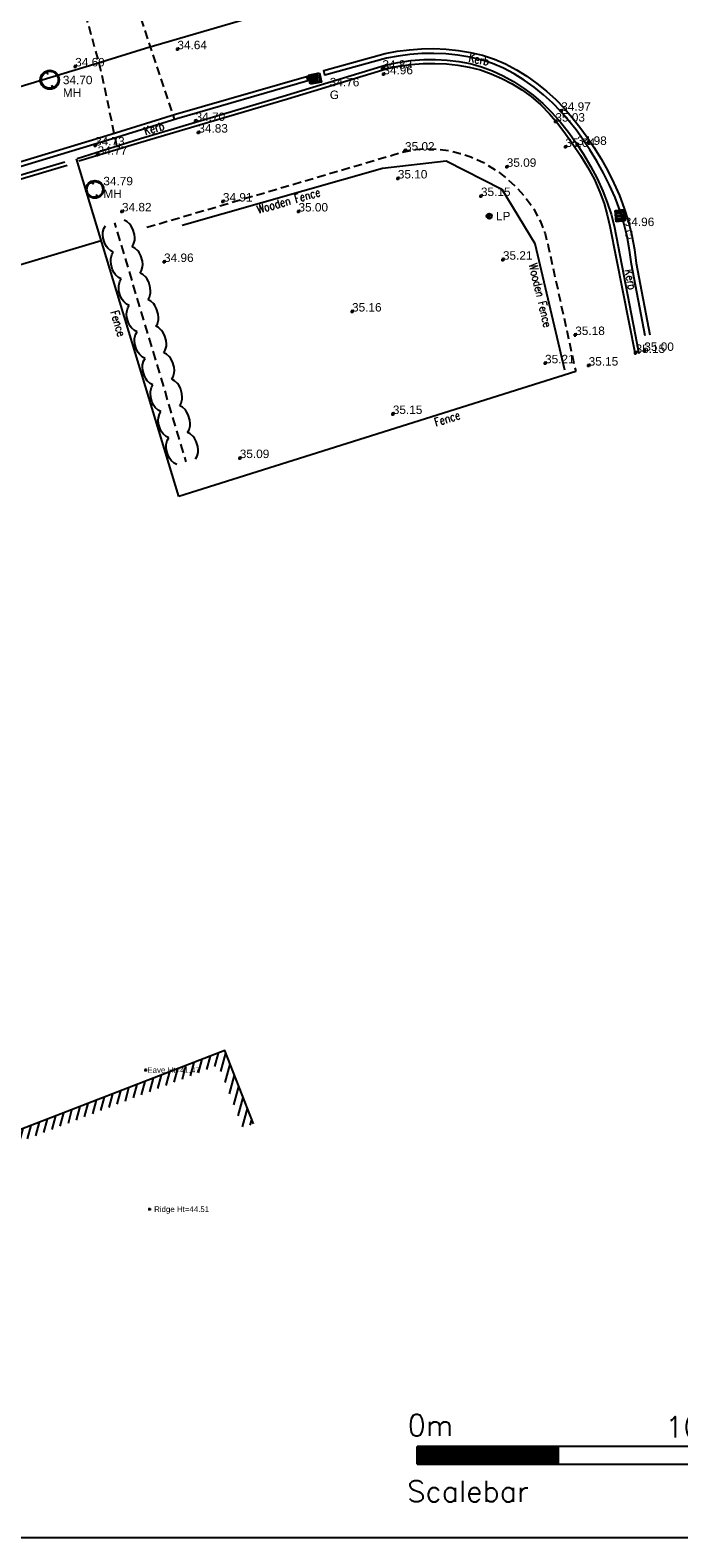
# Model space of a CAD drawing. Extents: x 708194 to 708420, y 776576 to 776889.
# Tile 13 of 31: x 708362 to 708385, y 776576 to 776629. Entities that reach past the tile are written whole.
import ezdxf
from ezdxf.enums import TextEntityAlignment as Align

# ---------------------------------------------------------------- set-up
doc = ezdxf.new("R2010")
doc.units = 0
doc.header["$LTSCALE"] = 0.15
doc.header["$MEASUREMENT"] = 0
doc.linetypes.add('Dashed', pattern=[3, 2, -1])
doc.layers.get('0').update_dxf_attribs({"linetype": 'CONTINUOUS'})
for name, color, linetype in [('Building', 8, 'CONTINUOUS'), ('Building Heights', 6, 'CONTINUOUS'), ('Concrete', 7, 'Dashed'), ('Fence', 32, 'CONTINUOUS'), ('Ground Levels', 3, 'CONTINUOUS'), ('Gulley', 4, 'CONTINUOUS'), ('Hedge', 3, 'CONTINUOUS'), ('Kerb', 30, 'CONTINUOUS'), ('Lamp Post', 1, 'CONTINUOUS'), ('Levels', 7, 'CONTINUOUS'), ('Manholes', 7, 'CONTINUOUS'), ('Road Markings', 9, 'CONTINUOUS'), ('SCALEBAR', 7, 'CONTINUOUS'), ('Text', 2, 'CONTINUOUS'), ('TITLE', 7, 'CONTINUOUS'), ('Top of Kerb Line', 2, 'CONTINUOUS'), ('Verge', 1, 'Dashed')]:
    doc.layers.add(name, color=color, linetype=linetype)
doc.styles.add('Default', font='arial.ttf')
doc.styles.add('Height Annotation', font='arial.ttf')
doc.styles.add('NORMAL', font='simplex')
doc.styles.get("Standard").update_dxf_attribs({"font": 'ROMANS.SHX', "width": 0.8, "height": 0.3})

# ---------------------------------------------------------------- blocks, each defined once
blk = doc.blocks.new('GULLY1')
at = {"color": 4, "linetype": 'Continuous', "flags": 128}
for points in [[(0.467377, 0.422146), (0, 0.422146)], [(0, 0.422146), (0, 0)], [(0, 0), (0.467377, 0)], [(0.420528, 0.375297), (0.046848, 0.375297)], [(0.046848, 0.375297), (0.046848, 0.046848)], [(0.046848, 0.046848), (0.420528, 0.046848)], [(0.124528, 0.046848), (0.124528, 0.375297)], [(0.198528, 0.046848), (0.198528, 0.375297)], [(0.272528, 0.046848), (0.272528, 0.375297)], [(0.346528, 0.046848), (0.346528, 0.375297)], [(0.420528, 0.046848), (0.420528, 0.375297)], [(0.467377, 0), (0.467377, 0.422146)]]:
    blk.add_lwpolyline(points, dxfattribs=at)
blk = doc.blocks.new('PT_PLUS')
at = {"color": 0, "linetype": 'Continuous', "flags": 128}
for points in [[(-0.5, 0), (0.5, 0)], [(0, -0.5), (0, 0.5)]]:
    blk.add_lwpolyline(points, dxfattribs=at)
blk = doc.blocks.new('MHR1')
at = {"color": 7, "linetype": 'Continuous', "flags": 128}
for points in [[(0.081175, 0.003996), (0.068502, 0.003996)], [(0.068502, -0.003996), (0.068502, 0.003996)], [(0.103779, 0.003996), (0.116452, 0.003996)], [(0.116452, 0.003996), (0.116452, -0.003996)], [(0.562184, 0.003996), (0.549511, 0.003996)], [(0.549511, -0.003996), (0.549511, 0.003996)], [(0.584787, 0.003996), (0.59746, 0.003996)], [(0.59746, 0.003996), (0.59746, -0.003996)], [(0.081175, -0.003996), (0.068502, -0.003996)], [(0.103779, -0.003996), (0.116452, -0.003996)], [(0.562184, -0.003996), (0.549511, -0.003996)], [(0.584787, -0.003996), (0.59746, -0.003996)]]:
    blk.add_lwpolyline(points, dxfattribs=at)
at = {"color": 7, "linetype": 'Continuous'}
for radius in [0.332981, 0.299683]:
    blk.add_circle((0.332981, 0), radius, dxfattribs=at)
for centre, start, end in [((0.092477, 0), 19.471221, 160.528779), ((0.573486, 0), 19.471221, 160.528779), ((0.092477, 0), -160.528779, -19.471221), ((0.573486, 0), -160.528779, -19.471221)]:
    blk.add_arc(centre, 0.011987, start, end, dxfattribs=at)
blk = doc.blocks.new('LP')
at = {"color": 7, "linetype": 'Continuous'}
for radius in [0.091, 0.031]:
    blk.add_circle((0, 0), radius, dxfattribs=at)
blk = doc.blocks.new('a0-200')
at = {"layer": 'TITLE'}
blk.add_lwpolyline([(0, 0), (0, 156.6), (226.2, 156.6), (226.2, 0), (0, 0)], dxfattribs=at)
blk = doc.blocks.new('scalebar')
at = {"layer": 'SCALEBAR'}
h = blk.add_hatch(dxfattribs=at)
h.set_pattern_fill('ANSI31', color=256, scale=0.5, style=0)
h.set_pattern_definition([(14.036243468, (-105065.588642, -72343.964248), (-0.044194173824, 0.011048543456), [])])
h.paths.add_polyline_path([(0, 0.625), (5, 0.625), (5, 0), (0, 0)])
h = blk.add_hatch(dxfattribs=at)
h.set_pattern_fill('ANSI31', color=256, scale=0.5, style=0)
h.set_pattern_definition([(14.036243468, (-105055.588642, -72343.964248), (-0.044194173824, 0.011048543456), [])])
h.paths.add_polyline_path([(10, 0.625), (15, 0.625), (15, 0), (10, 0)])
h = blk.add_hatch(dxfattribs=at)
h.set_pattern_fill('ANSI31', color=256, scale=0.5, style=0)
h.set_pattern_definition([(14.036243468, (-105045.588642, -72343.964248), (-0.044194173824, 0.011048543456), [])])
h.paths.add_polyline_path([(20, 0.625), (25, 0.625), (25, 0), (20, 0)])
for p, q in [((25, 0.625), (0, 0.625)), ((0, 0.625), (5, 0.625)), ((0, 0.625), (0, 0)), ((0, 0), (0, 0.625)), ((5, 0.625), (5, 0)), ((5, 0.625), (5, 0)), ((10, 0.625), (10, 0)), ((15, 0.625), (15, 0)), ((20, 0.625), (20, 0)), ((25, 0.625), (25, 0)), ((0, 0), (25, 0)), ((5, 0), (0, 0))]:
    blk.add_line(p, q, dxfattribs=at)
at = {"layer": 'SCALEBAR', "style": 'NORMAL'}
for s, p in [('0m', (-0.342, 1.005)), ('10m', (8.795, 0.945)), ('25m', (23.845, 0.934)), ('Scalebar', (-0.356, -1.338))]:
    blk.add_text(s, height=0.7495, dxfattribs=at).set_placement(p)

msp = doc.modelspace()

# ---------------------------------------------------------------- hatches: boundary and pattern name
at = {"layer": 'Text'}
h = msp.add_hatch(dxfattribs=at)
h.set_pattern_fill('ANSI31', color=256, scale=2, angle=30)
h.set_pattern_definition([(75, (0, 0), (-0.24148145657, 0.064704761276), [])])
h.paths.add_polyline_path([(708369.827, 776590.315), (708369.454, 776590.17), (708368.586, 776592.402), (708360.64, 776589.329), (708360.496, 776589.702), (708368.814, 776592.919)])

# ---------------------------------------------------------------- linework, layer by layer
at = {"layer": 'Building', "flags": 128}
msp.add_lwpolyline([(708369.827, 776590.315), (708368.814, 776592.919), (708360.496, 776589.702)], dxfattribs=at)
at = {"layer": 'Concrete', "flags": 128}
msp.add_lwpolyline([(708366.049, 776622.138), (708374.786, 776624.708), (708375.168, 776624.821), (708375.561, 776624.893), (708375.958, 776624.925), (708376.363, 776624.913), (708376.763, 776624.857), (708377.157, 776624.762), (708377.54, 776624.633), (708377.985, 776624.432), (708378.405, 776624.181), (708378.795, 776623.887), (708379.153, 776623.555), (708379.483, 776623.184), (708379.772, 776622.779), (708380.008, 776622.341), (708380.171, 776621.913), (708380.284, 776621.469), (708381.257, 776617.019)], dxfattribs=at)
at = {"layer": 'Fence'}
msp.add_lwpolyline([(708367.181, 776612.583), (708363.548, 776624.568)], dxfattribs=at)
at = {"layer": 'Fence', "flags": 128}
for points in [[(708367.305, 776622.211), (708374.411, 776624.236), (708376.663, 776624.497), (708378.634, 776623.491), (708379.802, 776621.559), (708380.856, 776617.081)], [(708355.85, 776619.114), (708364.428, 776621.666)], [(708381.257, 776617.019), (708367.181, 776612.583)]]:
    msp.add_lwpolyline(points, dxfattribs=at)
at = {"layer": 'Hedge'}
for p, q in [((708364.959, 776622.133), (708364.912, 776622.29)), ((708365.099, 776621.662), (708365.006, 776621.976)), ((708365.38, 776620.721), (708365.287, 776621.034)), ((708365.661, 776619.78), (708365.568, 776620.093)), ((708365.942, 776618.839), (708365.849, 776619.152)), ((708366.223, 776617.897), (708366.13, 776618.211)), ((708366.504, 776616.956), (708366.411, 776617.27)), ((708366.785, 776616.015), (708366.692, 776616.328)), ((708367.066, 776615.074), (708366.973, 776615.387)), ((708367.347, 776614.132), (708367.254, 776614.446)), ((708367.441, 776613.819), (708367.394, 776613.975))]:
    msp.add_line(p, q, dxfattribs=at)
at = {"layer": 'Hedge', "flags": 128}
for points in [[(708364.858, 776621.249), (708364.765, 776621.298), (708364.658, 776621.394), (708364.613, 776621.457), (708364.554, 776621.568), (708364.497, 776621.756), (708364.486, 776621.881), (708364.489, 776621.959), (708364.526, 776622.098), (708364.577, 776622.19)], [(708365.528, 776621.449), (708365.579, 776621.541), (708365.616, 776621.68), (708365.619, 776621.758), (708365.608, 776621.883), (708365.551, 776622.071), (708365.492, 776622.181), (708365.447, 776622.245), (708365.34, 776622.341), (708365.247, 776622.39)], [(708365.24, 776621.192), (708365.193, 776621.349), (708365.146, 776621.505)], [(708365.139, 776620.307), (708365.046, 776620.357), (708364.939, 776620.453), (708364.894, 776620.516), (708364.835, 776620.627), (708364.778, 776620.815), (708364.767, 776620.94), (708364.77, 776621.017), (708364.807, 776621.157), (708364.858, 776621.249)], [(708365.809, 776620.508), (708365.86, 776620.6), (708365.897, 776620.739), (708365.9, 776620.817), (708365.889, 776620.941), (708365.832, 776621.13), (708365.773, 776621.24), (708365.728, 776621.304), (708365.621, 776621.4), (708365.528, 776621.449)], [(708365.521, 776620.25), (708365.474, 776620.408), (708365.427, 776620.564)], [(708366.09, 776619.566), (708366.141, 776619.659), (708366.178, 776619.798), (708366.181, 776619.875), (708366.17, 776620), (708366.113, 776620.188), (708366.054, 776620.299), (708366.009, 776620.362), (708365.902, 776620.459), (708365.809, 776620.508)], [(708365.42, 776619.366), (708365.327, 776619.415), (708365.22, 776619.512), (708365.175, 776619.575), (708365.116, 776619.685), (708365.059, 776619.874), (708365.048, 776619.999), (708365.051, 776620.076), (708365.088, 776620.215), (708365.139, 776620.307)], [(708365.701, 776618.425), (708365.608, 776618.474), (708365.501, 776618.57), (708365.456, 776618.634), (708365.397, 776618.744), (708365.34, 776618.933), (708365.329, 776619.057), (708365.332, 776619.135), (708365.369, 776619.274), (708365.42, 776619.366)], [(708365.802, 776619.309), (708365.755, 776619.466), (708365.708, 776619.623)], [(708366.371, 776618.625), (708366.422, 776618.717), (708366.459, 776618.856), (708366.462, 776618.934), (708366.451, 776619.059), (708366.394, 776619.247), (708366.335, 776619.358), (708366.29, 776619.421), (708366.183, 776619.517), (708366.09, 776619.566)], [(708365.982, 776617.484), (708365.889, 776617.533), (708365.782, 776617.629), (708365.737, 776617.693), (708365.678, 776617.803), (708365.621, 776617.991), (708365.61, 776618.116), (708365.613, 776618.194), (708365.65, 776618.333), (708365.701, 776618.425)], [(708366.083, 776618.368), (708366.036, 776618.525), (708365.989, 776618.681)], [(708366.652, 776617.684), (708366.703, 776617.776), (708366.74, 776617.915), (708366.743, 776617.993), (708366.732, 776618.118), (708366.675, 776618.306), (708366.616, 776618.416), (708366.571, 776618.48), (708366.464, 776618.576), (708366.371, 776618.625)], [(708366.364, 776617.427), (708366.317, 776617.584), (708366.27, 776617.74)], [(708366.263, 776616.543), (708366.17, 776616.592), (708366.063, 776616.688), (708366.018, 776616.751), (708365.959, 776616.862), (708365.902, 776617.05), (708365.891, 776617.175), (708365.894, 776617.253), (708365.931, 776617.392), (708365.982, 776617.484)], [(708366.933, 776616.743), (708366.984, 776616.835), (708367.021, 776616.974), (708367.024, 776617.052), (708367.013, 776617.176), (708366.956, 776617.365), (708366.897, 776617.475), (708366.852, 776617.539), (708366.745, 776617.635), (708366.652, 776617.684)], [(708366.645, 776616.485), (708366.598, 776616.643), (708366.551, 776616.799)], [(708367.214, 776615.802), (708367.265, 776615.894), (708367.302, 776616.033), (708367.305, 776616.11), (708367.294, 776616.235), (708367.237, 776616.424), (708367.178, 776616.534), (708367.133, 776616.597), (708367.026, 776616.694), (708366.933, 776616.743)], [(708366.544, 776615.601), (708366.451, 776615.65), (708366.344, 776615.747), (708366.299, 776615.81), (708366.24, 776615.921), (708366.183, 776616.109), (708366.172, 776616.234), (708366.175, 776616.311), (708366.212, 776616.45), (708366.263, 776616.543)], [(708366.825, 776614.66), (708366.732, 776614.709), (708366.625, 776614.805), (708366.58, 776614.869), (708366.521, 776614.979), (708366.464, 776615.168), (708366.453, 776615.292), (708366.456, 776615.37), (708366.493, 776615.509), (708366.544, 776615.601)], [(708366.926, 776615.544), (708366.879, 776615.701), (708366.832, 776615.858)], [(708367.495, 776614.86), (708367.546, 776614.952), (708367.583, 776615.092), (708367.586, 776615.169), (708367.575, 776615.294), (708367.518, 776615.482), (708367.459, 776615.593), (708367.414, 776615.656), (708367.307, 776615.752), (708367.214, 776615.802)], [(708367.106, 776613.719), (708367.013, 776613.768), (708366.906, 776613.864), (708366.861, 776613.928), (708366.802, 776614.038), (708366.745, 776614.226), (708366.734, 776614.351), (708366.737, 776614.429), (708366.774, 776614.568), (708366.825, 776614.66)], [(708367.207, 776614.603), (708367.16, 776614.76), (708367.113, 776614.916)], [(708367.776, 776613.919), (708367.827, 776614.011), (708367.864, 776614.15), (708367.867, 776614.228), (708367.856, 776614.353), (708367.799, 776614.541), (708367.74, 776614.652), (708367.695, 776614.715), (708367.588, 776614.811), (708367.495, 776614.86)]]:
    msp.add_lwpolyline(points, dxfattribs=at)
at = {"layer": 'Kerb', "flags": 128}
for points in [[(708363.58, 776624.583), (708365.824, 776625.29), (708371, 776626.825), (708374.5, 776627.891), (708374.952, 776627.989), (708375.41, 776628.055), (708375.871, 776628.088), (708376.284, 776628.092), (708376.696, 776628.071), (708377.107, 776628.024), (708377.512, 776627.946), (708377.911, 776627.837), (708378.307, 776627.691), (708378.689, 776627.514), (708379.057, 776627.309), (708379.41, 776627.079), (708379.749, 776626.829), (708380.095, 776626.533), (708380.416, 776626.211), (708380.715, 776625.868), (708380.996, 776625.51), (708381.262, 776625.142), (708381.535, 776624.73), (708381.786, 776624.304), (708382.014, 776623.865), (708382.217, 776623.414), (708382.373, 776623.014), (708382.51, 776622.607), (708382.627, 776622.194), (708383.499, 776617.656)], [(708363.142, 776624.448), (708347.227, 776619.743)]]:
    msp.add_lwpolyline(points, dxfattribs=at)
at = {"layer": 'Road Markings', "flags": 128}
msp.add_lwpolyline([(708340.147, 776617.677), (708340.135, 776617.681), (708339.976, 776618.142), (708339.892, 776618.622), (708339.885, 776619.11), (708339.922, 776619.491), (708339.999, 776619.868), (708340.138, 776620.227), (708340.355, 776620.546), (708340.677, 776620.831), (708341.056, 776621.035), (708341.471, 776621.147), (708347.901, 776623.091), (708352.106, 776624.361), (708353.847, 776624.899), (708359.078, 776626.383), (708364.28, 776627.958), (708366.003, 776628.494), (708372.294, 776630.34), (708379.081, 776632.298), (708379.872, 776632.489), (708379.288, 776635.313)], dxfattribs=at)
at = {"layer": 'Road Markings'}
for points in [[(708383.719, 776618.288), (708383.238, 776620.834), (708383.171, 776621.328), (708383.079, 776621.808), (708382.961, 776622.283), (708382.817, 776622.75), (708382.651, 776623.197), (708382.46, 776623.635), (708382.245, 776624.062), (708382.011, 776624.48), (708381.757, 776624.887), (708381.519, 776625.244), (708381.268, 776625.592), (708381.004, 776625.928), (708380.725, 776626.25), (708380.429, 776626.555), (708380.112, 776626.839), (708379.779, 776627.105), (708379.432, 776627.355), (708379.073, 776627.582), (708378.699, 776627.781), (708378.311, 776627.948), (708377.909, 776628.08), (708377.497, 776628.178), (708377.076, 776628.247), (708376.651, 776628.288), (708376.223, 776628.306), (708375.8, 776628.301), (708375.378, 776628.27), (708374.958, 776628.214), (708374.544, 776628.134), (708372.364, 776627.538), (708372.319, 776627.703), (708374.505, 776628.3), (708374.93, 776628.383), (708375.36, 776628.44), (708375.793, 776628.472), (708376.226, 776628.477), (708376.663, 776628.458), (708377.098, 776628.416), (708377.53, 776628.346), (708377.956, 776628.244), (708378.372, 776628.108), (708378.773, 776627.935), (708379.159, 776627.73), (708379.528, 776627.497), (708379.882, 776627.242), (708380.223, 776626.969), (708380.547, 776626.678), (708380.851, 776626.366), (708381.136, 776626.037), (708381.405, 776625.695), (708381.659, 776625.341), (708381.901, 776624.98), (708382.158, 776624.567), (708382.396, 776624.142), (708382.614, 776623.707), (708382.809, 776623.261), (708382.979, 776622.805), (708383.126, 776622.329), (708383.246, 776621.845), (708383.34, 776621.355), (708383.407, 776620.861), (708383.887, 776618.32)], [(708346.343, 776619.994), (708353.007, 776621.966), (708355, 776622.547), (708360.202, 776624.055), (708364.777, 776625.439), (708367.065, 776626.152), (708371.709, 776627.494), (708371.756, 776627.33), (708367.114, 776625.988), (708364.827, 776625.276), (708360.251, 776623.891), (708355.048, 776622.383), (708353.055, 776621.802), (708346.391, 776619.83)]]:
    msp.add_lwpolyline(points, dxfattribs=at)
at = {"layer": 'Top of Kerb Line', "flags": 128}
for points in [[(708363.639, 776624.493), (708365.833, 776625.159), (708371.041, 776626.698), (708374.541, 776627.767), (708374.974, 776627.855), (708375.412, 776627.915), (708375.853, 776627.947), (708376.262, 776627.953), (708376.671, 776627.937), (708377.078, 776627.895), (708377.482, 776627.824), (708377.878, 776627.721), (708378.264, 776627.586), (708378.639, 776627.422), (708379.001, 776627.232), (708379.348, 776627.015), (708379.68, 776626.776), (708380.02, 776626.483), (708380.332, 776626.16), (708380.621, 776625.816), (708380.891, 776625.458), (708381.151, 776625.093), (708381.427, 776624.685), (708381.685, 776624.265), (708381.919, 776623.831), (708382.119, 776623.381), (708382.261, 776622.987), (708382.379, 776622.585), (708382.473, 776622.177), (708383.365, 776617.629)], [(708363.217, 776624.336), (708347.298, 776619.603)]]:
    msp.add_lwpolyline(points, dxfattribs=at)
at = {"layer": 'Verge', "flags": 128}
for points in [[(708364.976, 776631.572), (708365.216, 776631.395), (708367.017, 776625.977)], [(708364.987, 776625.027), (708364.409, 776627.767), (708363.628, 776630.599)]]:
    msp.add_lwpolyline(points, dxfattribs=at)

# ---------------------------------------------------------------- block references
at = {"layer": 'Building Heights', "xscale": 0.1, "yscale": 0.1, "zscale": 0.1}
for p in [(708366.007, 776592.23), (708366.147, 776587.29)]:
    msp.add_blockref('PT_PLUS', p, dxfattribs=at)
at = {"layer": 'Ground Levels', "xscale": 0.12, "yscale": 0.12, "zscale": 0.12}
for p in [(708374.948, 776623.87), (708377.897, 776623.247), (708371.425, 776622.698), (708366.658, 776620.907), (708378.676, 776620.988), (708373.325, 776619.148), (708380.17, 776617.311), (708374.771, 776615.511), (708369.343, 776613.947)]:
    msp.add_blockref('PT_PLUS', p, dxfattribs=at)
at = {"layer": 'Gulley'}
for p, xscale, yscale, rotation in [((708372.236, 776627.29), -0.855958, 0.787446, 11.27613), ((708382.696, 776622.331), -0.874057, 0.742721, 275.674226)]:
    msp.add_blockref('GULLY1', p, dxfattribs=dict(at, xscale=xscale, yscale=yscale, rotation=rotation))
at = {"layer": 'Lamp Post'}
msp.add_blockref('LP', (708378.19, 776622.534), dxfattribs=at)
at = {"layer": 'Levels', "xscale": 0.12, "yscale": 0.12, "zscale": 0.12}
for p in [(708367.131, 776628.458), (708363.506, 776627.848), (708374.403, 776627.767), (708374.437, 776627.567), (708380.743, 776626.273), (708367.776, 776625.909), (708380.537, 776625.888), (708367.874, 776625.499), (708364.212, 776625.041), (708364.303, 776624.711), (708375.204, 776624.86), (708380.893, 776624.989), (708381.31, 776625.063), (708378.812, 776624.285), (708368.745, 776623.052), (708365.166, 776622.702), (708381.241, 776618.315), (708383.382, 776617.677), (708383.69, 776617.751), (708381.717, 776617.229)]:
    msp.add_blockref('PT_PLUS', p, dxfattribs=at)
at = {"layer": 'Manholes'}
for p, xscale, yscale, zscale, rotation in [((708362.486, 776627.687), 1.006332, 1.006332, 1.006332, 290.43597), ((708364.105, 776623.778), 0.9349870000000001, 0.9349870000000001, 0.9349870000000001, 288.056668)]:
    msp.add_blockref('MHR1', p, dxfattribs=dict(at, xscale=xscale, yscale=yscale, zscale=zscale, rotation=rotation))
at = {"layer": 'Text'}
for name, p in [('a0-200', (708194.236, 776575.626)), ('scalebar', (708375.64, 776578.244))]:
    msp.add_blockref(name, p, dxfattribs=at)

# ---------------------------------------------------------------- texts
at = {"layer": 'Building Heights', "style": 'Height Annotation'}
for s, p in [('Eave Ht=41.47', (708366.067, 776592.23)), ('Ridge Ht=44.51', (708366.307, 776587.29))]:
    msp.add_text(s, height=0.2, dxfattribs=at).set_placement(p, align=Align.MIDDLE_LEFT)
at = {"layer": 'Ground Levels', "style": 'Default'}
for s, p in [('35.10', (708374.948, 776623.87)), ('35.15', (708377.897, 776623.247)), ('35.00', (708371.425, 776622.698)), ('34.96', (708366.658, 776620.907)), ('35.21', (708378.676, 776620.988)), ('35.16', (708373.325, 776619.148)), ('35.21', (708380.17, 776617.311)), ('35.15', (708374.771, 776615.511)), ('35.09', (708369.343, 776613.947))]:
    msp.add_text(s, height=0.3, dxfattribs=at).set_placement(p)
at = {"layer": 'Gulley', "style": 'Default'}
for s, p in [('34.76', (708372.536, 776627.29)), ('G', (708372.536, 776626.84)), ('34.96', (708382.996, 776622.331)), ('G', (708382.996, 776621.881))]:
    msp.add_text(s, height=0.3, dxfattribs=at).set_placement(p, align=Align.MIDDLE_LEFT)
at = {"layer": 'Lamp Post', "style": 'Default'}
msp.add_text('LP', height=0.3, dxfattribs=at).set_placement((708378.43, 776622.534), align=Align.MIDDLE_LEFT)
at = {"layer": 'Levels', "style": 'Default'}
for s, p in [('34.64', (708367.131, 776628.458)), ('34.69', (708363.506, 776627.848)), ('34.83', (708374.403, 776627.767)), ('34.96', (708374.437, 776627.567)), ('34.97', (708380.743, 776626.273)), ('34.70', (708367.776, 776625.909)), ('34.83', (708367.874, 776625.499)), ('35.03', (708380.537, 776625.888)), ('34.73', (708364.212, 776625.041)), ('35.04', (708380.893, 776624.989)), ('34.98', (708381.31, 776625.063)), ('34.77', (708364.303, 776624.711)), ('35.02', (708375.204, 776624.86)), ('35.09', (708378.812, 776624.285)), ('34.91', (708368.745, 776623.052)), ('34.82', (708365.166, 776622.702)), ('35.18', (708381.241, 776618.315)), ('35.15', (708383.382, 776617.677)), ('35.00', (708383.69, 776617.751)), ('35.15', (708381.717, 776617.229))]:
    msp.add_text(s, height=0.3, dxfattribs=at).set_placement(p)
at = {"layer": 'Manholes', "style": 'Default'}
for s, p in [('34.70', (708363.069, 776627.365)), ('MH', (708363.069, 776626.915)), ('34.79', (708364.505, 776623.778)), ('MH', (708364.505, 776623.328))]:
    msp.add_text(s, height=0.3, dxfattribs=at).set_placement(p, align=Align.MIDDLE_LEFT)
at = {"layer": 'Text', "width": 0.8}
for s, rotation, p in [('Kerb', 348.0449, (708377.434, 776628.022)), ('Kerb', 16.5183, (708365.99, 776625.402)), ('Wooden Fence ', 15.906, (708370.003, 776622.621)), ('Wooden Fence ', 283.2448, (708379.595, 776620.818)), ('Kerb', 280.8771, (708382.991, 776620.615)), ('Fence', 286.8644, (708364.749, 776619.128)), ('Fence', 17.4942, (708376.297, 776615.066))]:
    msp.add_text(s, height=0.3, rotation=rotation, dxfattribs=at).set_placement(p)

doc.saveas('drawing.dxf')
